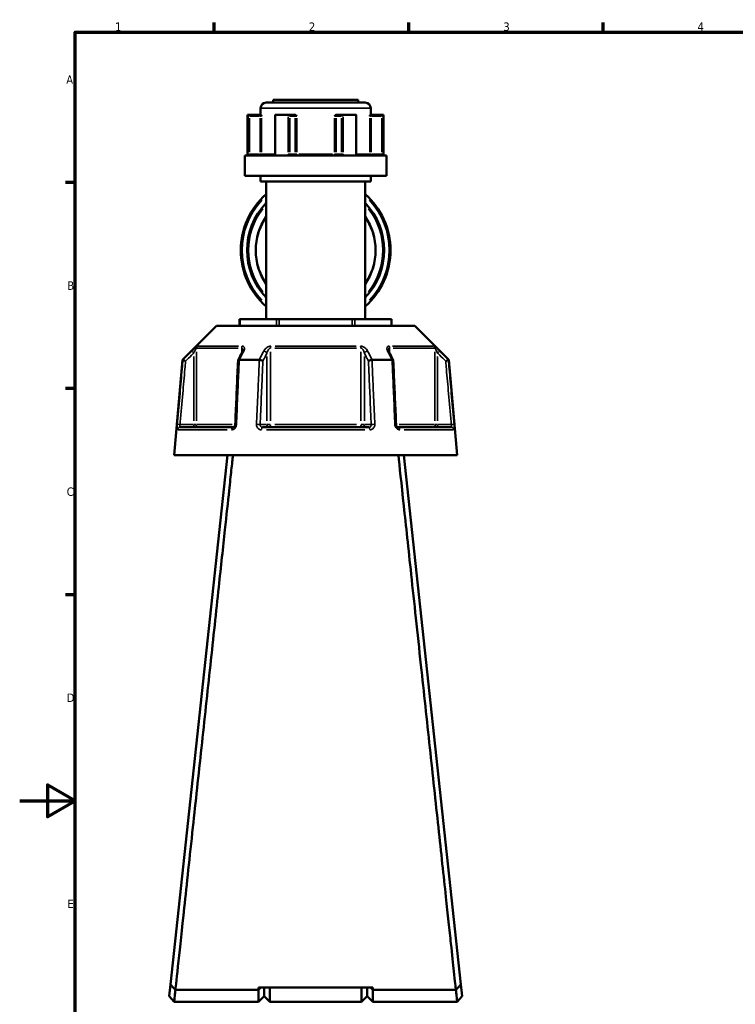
# Model space of a CAD drawing. Header units: millimetres. Extents: x 0 to 926, y 0 to 979.
# Tile 2 of 18: x 0 to 258, y 224 to 578. Entities that reach past the tile are written whole.
import ezdxf

# ---------------------------------------------------------------- set-up
doc = ezdxf.new("R2010")
doc.units = ezdxf.units.MM
for name, color, linetype, lineweight in [('Border (ANSI)', 7, 'Continuous', 70), ('Visible (ANSI)', 7, 'Continuous', 50), ('Visible Narrow (ANSI)', 7, 'Continuous', 35)]:
    doc.layers.add(name, color=color, linetype=linetype, lineweight=lineweight)
doc.styles.add('Note Text (ANSI)', font='tahoma.ttf')

# ---------------------------------------------------------------- blocks, each defined once
blk = doc.blocks.new('Borders Default Border')
at = {"layer": 'Border (ANSI)'}
for p, q in [((70.08, 574), (70.08, 577.45)), ((140.17, 574), (140.17, 577.45)), ((210.25, 574), (210.25, 577.45)), ((20, 519.75), (16.55, 519.75)), ((20, 445.5), (16.55, 445.5)), ((20, 371.25), (16.55, 371.25))]:
    blk.add_line(p, q, dxfattribs=at)
at = {"layer": 'Border (ANSI)', "flags": 128}
for points in [[(20, 20), (20, 574), (821, 574), (821, 20), (20, 20)], [(0, 297), (20, 297), (10, 302.77), (10, 291.23), (20, 297)]]:
    blk.add_lwpolyline(points, dxfattribs=at)
at = {"layer": 'Border (ANSI)', "char_height": 3.05, "attachment_point": 7, "style": 'Note Text (ANSI)'}
for s, insert in [('1', (34.35, 574.4)), ('2', (104.2, 574.4)), ('3', (174.26, 574.34)), ('4', (244.23, 574.4)), ('A', (16.78, 555.35)), ('B', (17.15, 481.1)), ('C', (16.95, 406.8)), ('D', (16.96, 332.6)), ('E', (17.21, 258.35))]:
    blk.add_mtext(s, dxfattribs=dict(at, insert=insert))

msp = doc.modelspace()

# ---------------------------------------------------------------- linework, layer by layer
at = {"layer": 'Visible (ANSI)'}
for p, q in [((86.788, 546.558), (86.788, 544.208)), ((88.788, 548.558), (124.488, 548.558)), ((91.338, 549.558), (121.938, 549.558)), ((91.338, 549.558), (91.338, 548.558)), ((121.938, 549.558), (121.938, 548.558)), ((126.488, 546.558), (126.488, 544.208)), ((82.138, 544.208), (82.272, 544.208)), ((82.138, 544.208), (82.138, 529.508)), ((86.602, 544.208), (82.272, 544.208)), ((82.278, 544.205), (82.775, 543.708)), ((86.963, 544.208), (86.602, 544.208)), ((91.989, 543.958), (91.989, 530.008)), ((92.238, 544.208), (96.672, 544.208)), ((98.837, 544.208), (96.672, 544.208)), ((99.076, 544.208), (98.837, 544.208)), ((114.439, 544.208), (114.2, 544.208)), ((116.604, 544.208), (114.439, 544.208)), ((116.604, 544.208), (121.038, 544.208)), ((121.287, 530.008), (121.287, 543.958)), ((126.674, 544.208), (126.313, 544.208)), ((131.004, 544.208), (126.674, 544.208)), ((130.501, 543.708), (130.998, 544.205)), ((131.004, 544.208), (131.138, 544.208)), ((131.138, 544.208), (131.138, 529.508)), ((81.138, 529.508), (132.138, 529.508)), ((81.138, 529.508), (81.138, 522.158)), ((132.138, 529.508), (132.138, 522.158)), ((81.138, 522.158), (132.138, 522.158)), ((86.788, 522.158), (86.788, 520.158)), ((126.488, 522.158), (126.488, 520.158)), ((86.788, 520.158), (126.488, 520.158)), ((88.788, 520.158), (88.788, 470.568)), ((124.488, 520.158), (124.488, 470.568)), ((79.253, 470.568), (79.387, 470.568)), ((79.253, 468.118), (79.253, 470.568)), ((79.387, 470.568), (92.579, 470.568)), ((92.579, 470.568), (93.445, 470.568)), ((93.445, 470.568), (119.831, 470.568)), ((119.831, 470.568), (120.697, 470.568)), ((120.697, 470.568), (133.889, 470.568)), ((133.889, 470.568), (134.023, 470.568)), ((134.023, 470.568), (134.023, 468.118)), ((70.889, 468.118), (58.639, 455.868)), ((70.889, 468.118), (142.387, 468.118)), ((142.387, 468.118), (154.637, 455.868)), ((58.639, 455.868), (55.638, 421.568)), ((58.639, 455.868), (58.82, 455.868)), ((79.125, 455.868), (86.333, 455.868)), ((126.943, 455.868), (134.151, 455.868)), ((154.456, 455.868), (154.637, 455.868)), ((154.637, 455.868), (157.638, 421.568)), ((57.809, 431.568), (76.941, 431.568)), ((87.506, 431.568), (125.77, 431.568)), ((136.335, 431.568), (155.467, 431.568)), ((74.838, 421.568), (54.313, 230.831)), ((55.638, 421.568), (157.638, 421.568)), ((158.963, 230.831), (138.438, 421.568)), ((54.313, 230.831), (53.852, 226.547)), ((159.424, 226.547), (158.963, 230.831)), ((56.108, 228.929), (56.108, 228.929)), ((86.088, 228.929), (56.116, 228.929)), ((127.188, 229.704), (86.088, 229.704)), ((86.898, 229.704), (86.088, 228.929)), ((86.088, 228.929), (86.088, 229.704)), ((86.088, 224.558), (86.088, 228.929)), ((88.088, 229.704), (88.088, 226.558)), ((88.088, 226.558), (88.088, 229.704)), ((90.088, 229.704), (90.088, 224.558)), ((123.188, 224.558), (123.188, 229.704)), ((125.188, 226.558), (125.188, 229.704)), ((125.188, 229.704), (125.188, 226.558)), ((127.188, 228.929), (126.378, 229.704)), ((127.188, 229.704), (127.188, 228.929)), ((127.188, 228.929), (127.188, 224.558)), ((157.16, 228.929), (127.188, 228.929)), ((157.168, 228.929), (157.168, 228.929)), ((55.638, 224.558), (53.852, 226.547)), ((55.638, 224.558), (86.088, 224.558)), ((88.088, 226.558), (86.088, 224.558)), ((88.088, 226.558), (90.088, 224.558)), ((90.088, 224.558), (123.188, 224.558)), ((125.188, 226.558), (123.188, 224.558)), ((125.188, 226.558), (127.188, 224.558)), ((127.188, 224.558), (157.638, 224.558)), ((159.424, 226.547), (157.638, 224.558))]:
    msp.add_line(p, q, dxfattribs=at)
for centre, radius, start, end in [((88.788, 546.558), 2, 90, 180), ((124.488, 546.558), 2, 0, 90), ((106.638, 495.363), 27, 131.38467, 228.61533), ((106.638, 495.363), 27, 311.38467, 48.61533), ((106.638, 495.363), 24.689, 136.30256, 223.69744), ((106.638, 495.363), 24.689, 316.30256, 43.69744), ((106.638, 495.363), 21.6, 145.72956, 214.27044), ((106.638, 495.363), 21.6, 325.72956, 34.27044)]:
    msp.add_arc(centre, radius, start, end, dxfattribs=at)
for centre, major_axis, ratio, start_param, end_param in [((92.489, 543.708), (-0.433, 0.433), 0.5773503, 5.8664565, 6.8067841), ((96.923, 543.708), (0.433, -0.433), 0.5773503, 1.0471976, 2.5111239), ((116.353, 543.708), (-0.433, -0.433), 0.5773503, 3.7720614, 5.2359878), ((120.787, 543.708), (0.433, 0.433), 0.5773503, 5.7595865, 6.6999141), ((6037.72, -11087.714), (198.252, -16295.014), 0.5090017, 3.9187165, 3.9189842), ((-5745.762, -10933.386), (196.526, 16077.194), 0.5090436, 5.5058211, 5.5060925)]:
    msp.add_ellipse(centre, major_axis=major_axis, ratio=ratio, start_param=start_param, end_param=end_param, dxfattribs=at)
for points in [[(82.272, 544.208), (82.274, 544.208), (82.276, 544.207), (82.278, 544.205)], [(92.195, 544.205), (92.209, 544.207), (92.224, 544.208), (92.238, 544.208)], [(96.672, 544.208), (96.688, 544.208), (96.705, 544.207), (96.721, 544.205)], [(116.555, 544.205), (116.571, 544.207), (116.588, 544.208), (116.604, 544.208)], [(121.038, 544.208), (121.052, 544.208), (121.067, 544.207), (121.081, 544.205)], [(130.998, 544.205), (131, 544.207), (131.002, 544.208), (131.004, 544.208)], [(58.82, 455.868), (58.82, 455.868), (58.821, 455.868), (58.822, 455.868)], [(79.104, 455.868), (79.111, 455.868), (79.118, 455.868), (79.125, 455.868)], [(86.333, 455.868), (86.34, 455.868), (86.348, 455.868), (86.356, 455.868)], [(126.92, 455.868), (126.928, 455.868), (126.936, 455.868), (126.943, 455.868)], [(134.151, 455.868), (134.158, 455.868), (134.165, 455.868), (134.172, 455.868)], [(154.454, 455.868), (154.455, 455.868), (154.456, 455.868), (154.456, 455.868)], [(56.116, 228.929), (56.113, 228.929), (56.111, 228.929), (56.108, 228.929)], [(157.168, 228.929), (157.165, 228.929), (157.163, 228.929), (157.16, 228.929)]]:
    msp.add_open_spline(points, degree=3, dxfattribs=at)
for points, knots in [([(86.963, 544.208), (86.974, 544.208), (86.986, 544.191), (87.014, 544.122), (87.028, 544.061), (87.059, 543.917), (87.075, 543.817), (87.094, 543.71), (87.094, 543.709), (87.094, 543.708)], [0.236796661, 0.236796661, 0.236796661, 0.236796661, 0.258427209, 0.258427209, 0.288047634, 0.288047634, 0.330048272, 0.330048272, 0.330344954, 0.330344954, 0.330344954, 0.330344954]), ([(99.076, 544.208), (99.155, 544.208), (99.233, 544.191), (99.411, 544.122), (99.501, 544.061), (99.679, 543.917), (99.773, 543.817), (99.872, 543.71), (99.873, 543.709), (99.873, 543.708)], [0.236796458, 0.236796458, 0.236796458, 0.236796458, 0.258426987, 0.258426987, 0.288047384, 0.288047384, 0.330047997, 0.330047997, 0.330344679, 0.330344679, 0.330344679, 0.330344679]), ([(113.403, 543.708), (113.403, 543.709), (113.404, 543.71), (113.503, 543.817), (113.597, 543.917), (113.775, 544.061), (113.865, 544.122), (114.043, 544.191), (114.121, 544.208), (114.2, 544.208)], [-0.000316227, -0.000316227, -0.000316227, -0.000316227, 0, 0, 0.044767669, 0.044767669, 0.076339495, 0.076339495, 0.09939507, 0.09939507, 0.09939507, 0.09939507]), ([(126.182, 543.708), (126.182, 543.709), (126.182, 543.71), (126.201, 543.817), (126.217, 543.917), (126.248, 544.061), (126.262, 544.122), (126.29, 544.191), (126.302, 544.208), (126.313, 544.208)], [-0.000316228, -0.000316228, -0.000316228, -0.000316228, 0, 0, 0.044767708, 0.044767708, 0.076339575, 0.076339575, 0.09939518, 0.09939518, 0.09939518, 0.09939518]), ([(91.688, 529.508), (91.704, 529.508), (91.722, 529.511), (91.766, 529.529), (91.793, 529.544), (91.846, 529.592), (91.872, 529.623), (91.918, 529.696), (91.937, 529.736), (91.967, 529.824), (91.978, 529.871), (91.988, 529.949), (91.989, 529.979), (91.989, 530.008)], [0.15574903, 0.15574903, 0.15574903, 0.15574903, 0.18730041, 0.18730041, 0.21885178, 0.21885178, 0.24759391, 0.24759391, 0.27342656, 0.27342656, 0.2985113, 0.2985113, 0.31350591, 0.31350591, 0.31350591, 0.31350591]), ([(121.287, 530.008), (121.287, 529.959), (121.292, 529.91), (121.311, 529.816), (121.325, 529.772), (121.36, 529.692), (121.381, 529.656), (121.427, 529.596), (121.451, 529.572), (121.499, 529.534), (121.523, 529.523), (121.56, 529.51), (121.575, 529.508), (121.588, 529.508)], [0.631886, 0.631886, 0.631886, 0.631886, 0.65674575, 0.65674575, 0.68167517, 0.68167517, 0.70694048, 0.70694048, 0.73333976, 0.73333976, 0.76349458, 0.76349458, 0.78964289, 0.78964289, 0.78964289, 0.78964289]), ([(80.391, 459.303), (80.391, 459.289), (80.39, 459.268), (80.384, 459.218), (80.378, 459.188), (80.363, 459.122), (80.353, 459.085), (80.327, 459.006), (80.311, 458.964), (80.274, 458.876), (80.253, 458.83), (80.229, 458.783)], [0.20265986, 0.20265986, 0.20265986, 0.20265986, 0.23121109, 0.23121109, 0.25976233, 0.25976233, 0.28831356, 0.28831356, 0.3168648, 0.3168648, 0.34541603, 0.34541603, 0.34541603, 0.34541603]), ([(133.047, 458.783), (133.023, 458.83), (133.002, 458.876), (132.965, 458.964), (132.949, 459.006), (132.923, 459.085), (132.913, 459.122), (132.898, 459.188), (132.892, 459.218), (132.886, 459.268), (132.885, 459.289), (132.885, 459.303)], [0, 0, 0, 0, 0.02855139, 0.02855139, 0.05710278, 0.05710278, 0.08565416, 0.08565416, 0.11420555, 0.11420555, 0.14275694, 0.14275694, 0.14275694, 0.14275694]), ([(59.782, 455.418), (59.781, 455.419), (59.779, 455.42), (59.66, 455.476), (59.542, 455.531), (59.321, 455.634), (59.219, 455.682), (59.042, 455.765), (58.969, 455.799), (58.864, 455.848), (58.832, 455.863), (58.822, 455.868)], [-0.15371258, -0.15371258, -0.15371258, -0.15371258, -0.15323729, -0.15323729, -0.11409168, -0.11409168, -0.07545593, -0.07545593, -0.03695789, -0.03695789, 0, 0, 0, 0]), ([(78.668, 455.645), (78.601, 454.109), (78.534, 452.574), (78.399, 449.503), (78.331, 447.967), (78.196, 444.896), (78.129, 443.361), (77.994, 440.29), (77.927, 438.754), (77.792, 435.683), (77.725, 434.148), (77.657, 432.612)], [0.585191, 0.585191, 0.585191, 0.585191, 1.0476138, 1.0476138, 1.5100365, 1.5100365, 1.9724593, 1.9724593, 2.4348821, 2.4348821, 2.8973048, 2.8973048, 2.8973048, 2.8973048]), ([(79.104, 455.868), (79.003, 455.863), (78.916, 455.848), (78.775, 455.799), (78.724, 455.765), (78.679, 455.699), (78.67, 455.673), (78.668, 455.645)], [-0.153595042, -0.153595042, -0.153595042, -0.153595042, -0.116550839, -0.116550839, -0.077962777, -0.077962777, -0.055255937, -0.055255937, -0.055255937, -0.055255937]), ([(87.627, 455.418), (87.626, 455.419), (87.625, 455.42), (87.565, 455.476), (87.486, 455.531), (87.298, 455.634), (87.19, 455.682), (86.956, 455.765), (86.832, 455.799), (86.586, 455.848), (86.467, 455.863), (86.356, 455.868)], [-0.15371258, -0.15371258, -0.15371258, -0.15371258, -0.15323743, -0.15323743, -0.11409174, -0.11409174, -0.0754562, -0.0754562, -0.03695796, -0.03695796, 0, 0, 0, 0]), ([(126.92, 455.868), (126.809, 455.863), (126.69, 455.848), (126.444, 455.799), (126.32, 455.765), (126.086, 455.682), (125.978, 455.634), (125.79, 455.531), (125.711, 455.476), (125.651, 455.42), (125.65, 455.419), (125.649, 455.418)], [-0.15359506, -0.15359506, -0.15359506, -0.15359506, -0.11655085, -0.11655085, -0.07796276, -0.07796276, -0.03923705, -0.03923705, 0, 0, 0.00047625, 0.00047625, 0.00047625, 0.00047625]), ([(134.608, 455.645), (134.606, 455.673), (134.597, 455.699), (134.552, 455.765), (134.501, 455.799), (134.36, 455.848), (134.273, 455.863), (134.172, 455.868)], [-0.098110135, -0.098110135, -0.098110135, -0.098110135, -0.075456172, -0.075456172, -0.036957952, -0.036957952, 0, 0, 0, 0]), ([(135.619, 432.612), (135.551, 434.148), (135.484, 435.683), (135.349, 438.754), (135.282, 440.29), (135.147, 443.361), (135.079, 444.896), (134.945, 447.967), (134.877, 449.503), (134.742, 452.574), (134.675, 454.109), (134.608, 455.645)], [1.2046153, 1.2046153, 1.2046153, 1.2046153, 1.6670381, 1.6670381, 2.1294609, 2.1294609, 2.5918836, 2.5918836, 3.0543064, 3.0543064, 3.5167292, 3.5167292, 3.5167292, 3.5167292]), ([(154.454, 455.868), (154.444, 455.863), (154.412, 455.848), (154.307, 455.799), (154.234, 455.765), (154.057, 455.682), (153.955, 455.634), (153.734, 455.531), (153.616, 455.476), (153.497, 455.42), (153.495, 455.419), (153.494, 455.418)], [-0.15359492, -0.15359492, -0.15359492, -0.15359492, -0.11655078, -0.11655078, -0.07796289, -0.07796289, -0.03923697, -0.03923697, 0, 0, 0.0004764, 0.0004764, 0.0004764, 0.0004764]), ([(77.657, 432.612), (77.653, 432.513), (77.638, 432.413), (77.589, 432.222), (77.555, 432.131), (77.473, 431.966), (77.426, 431.893), (77.325, 431.768), (77.271, 431.717), (77.164, 431.636), (77.112, 431.609), (77.017, 431.574), (76.976, 431.568), (76.941, 431.568)], [0, 0, 0, 0, 0.05067005, 0.05067005, 0.10084685, 0.10084685, 0.1507669, 0.1507669, 0.20138762, 0.20138762, 0.25586434, 0.25586434, 0.31481094, 0.31481094, 0.31481094, 0.31481094]), ([(136.335, 431.568), (136.298, 431.568), (136.253, 431.575), (136.146, 431.617), (136.083, 431.653), (135.963, 431.756), (135.908, 431.816), (135.808, 431.958), (135.763, 432.038), (135.69, 432.212), (135.662, 432.306), (135.63, 432.472), (135.622, 432.542), (135.619, 432.612)], [0, 0, 0, 0, 0.06296271, 0.06296271, 0.12592542, 0.12592542, 0.17893056, 0.17893056, 0.22915943, 0.22915943, 0.27910739, 0.27910739, 0.31481354, 0.31481354, 0.31481354, 0.31481354]), ([(56.108, 228.929), (56.231, 230.069), (56.612, 233.6), (57.754, 244.187), (58.456, 250.698), (60.197, 266.858), (61.259, 276.717), (63.393, 296.529), (64.439, 306.238), (65.503, 316.125), (66.035, 321.069), (66.572, 326.056), (67.642, 336.006), (68.176, 340.969), (69.229, 350.756), (69.748, 355.581), (70.759, 364.982), (71.251, 369.559), (72.126, 377.7), (72.514, 381.313), (73.257, 388.226), (73.612, 391.525), (74.515, 399.935), (75.027, 404.695), (75.762, 411.538), (76.024, 413.983), (76.483, 418.251), (76.679, 420.075), (76.839, 421.568)], [-3.0502154, -3.0502154, -3.0502154, -3.0502154, -2.6700963, -2.6700963, -2.3411623, -2.3411623, -1.985675, -1.985675, -1.6839871, -1.6839871, -1.6839871, -1.5331432, -1.5331432, -1.3822992, -1.3822992, -1.2314553, -1.2314553, -1.0806113, -1.0806113, -0.952394, -0.952394, -0.8241766, -0.8241766, -0.6062071, -0.6062071, -0.4615453, -0.4615453, -0.3168834, -0.3168834, -0.3168834, -0.3168834]), ([(136.437, 421.568), (136.861, 417.62), (137.535, 411.345), (139.161, 396.207), (140.059, 387.848), (142.137, 368.514), (143.334, 357.382), (145.626, 336.075), (146.709, 326.012), (147.773, 316.125), (148.305, 311.181), (148.833, 306.282), (149.866, 296.682), (150.373, 291.982), (151.352, 282.886), (151.826, 278.492), (152.729, 270.106), (153.159, 266.116), (153.905, 259.192), (154.229, 256.189), (154.832, 250.589), (155.112, 247.992), (155.803, 241.585), (156.168, 238.201), (156.65, 233.729), (156.809, 232.253), (157.043, 230.084), (157.122, 229.348), (157.168, 228.929)], [0.3168834, 0.3168834, 0.3168834, 0.3168834, 0.6992602, 0.6992602, 1.0272087, 1.0272087, 1.3822992, 1.3822992, 1.6839871, 1.6839871, 1.6839871, 1.8348311, 1.8348311, 1.985675, 1.985675, 2.1365189, 2.1365189, 2.2873629, 2.2873629, 2.4155802, 2.4155802, 2.5437976, 2.5437976, 2.7617671, 2.7617671, 2.9107735, 2.9107735, 3.0502154, 3.0502154, 3.0502154, 3.0502154]), ([(56.108, 228.929), (55.81, 229.245), (55.511, 229.562), (54.913, 230.195), (54.612, 230.514), (54.313, 230.831)], [-0.28272069, -0.28272069, -0.28272069, -0.28272069, -0.14230343, -0.14230343, 0, 0, 0, 0]), ([(158.963, 230.831), (158.666, 230.517), (158.367, 230.2), (157.769, 229.566), (157.468, 229.247), (157.168, 228.929)], [-0.28270286, -0.28270286, -0.28270286, -0.28270286, -0.14137098, -0.14137098, 0, 0, 0, 0]), ([(55.638, 224.559), (55.638, 224.559), (55.641, 224.583), (55.671, 224.857), (55.752, 225.595), (55.946, 227.373), (56.026, 228.105), (56.116, 228.929)], [3.14159265, 3.14159265, 3.14159265, 3.14159265, 3.25804905, 3.25804905, 3.78203526, 3.78203526, 4.05946456, 4.05946456, 4.05946456, 4.05946456]), ([(157.16, 228.929), (157.25, 228.105), (157.33, 227.373), (157.524, 225.595), (157.605, 224.857), (157.635, 224.583), (157.638, 224.559), (157.638, 224.559)], [-4.05946456, -4.05946456, -4.05946456, -4.05946456, -3.78203526, -3.78203526, -3.25804905, -3.25804905, -3.14159265, -3.14159265, -3.14159265, -3.14159265])]:
    msp.add_open_spline(points, degree=3, knots=knots, dxfattribs=at)
at = {"layer": 'Visible Narrow (ANSI)'}
for p, q in [((126.244, 546.558), (87.032, 546.558)), ((82.278, 543.496), (82.278, 530.718)), ((82.775, 530.693), (82.775, 543.023)), ((82.966, 543.708), (86.41, 543.708)), ((86.602, 544.207), (86.602, 543.747)), ((86.602, 543.023), (86.602, 530.693)), ((86.637, 543.708), (87.087, 543.708)), ((87.094, 530.693), (87.094, 543.023)), ((92.195, 530.718), (92.195, 543.496)), ((96.721, 543.496), (96.721, 530.718)), ((97.356, 530.693), (97.356, 543.023)), ((97.452, 543.708), (99.174, 543.708)), ((99.27, 543.023), (99.27, 530.693)), ((99.288, 543.708), (99.84, 543.708)), ((99.873, 530.693), (99.873, 543.023)), ((113.403, 543.023), (113.403, 530.693)), ((113.436, 543.708), (113.988, 543.708)), ((114.006, 530.693), (114.006, 543.023)), ((114.102, 543.708), (115.824, 543.708)), ((115.919, 543.023), (115.919, 530.693)), ((116.555, 530.718), (116.555, 543.496)), ((121.081, 543.496), (121.081, 530.718)), ((126.182, 543.023), (126.182, 530.693)), ((126.189, 543.708), (126.639, 543.708)), ((126.674, 543.747), (126.674, 544.207)), ((126.674, 530.693), (126.674, 543.023)), ((126.866, 543.708), (130.31, 543.708)), ((130.501, 543.023), (130.501, 530.693)), ((130.998, 530.718), (130.998, 543.496)), ((82.738, 530.008), (82.283, 530.008)), ((86.41, 530.008), (82.966, 530.008)), ((86.602, 529.969), (86.602, 529.51)), ((87.087, 530.008), (86.637, 530.008)), ((87.2, 530.008), (91.617, 530.008)), ((92.176, 530.008), (91.99, 530.008)), ((97.337, 530.008), (96.755, 530.008)), ((99.174, 530.008), (97.452, 530.008)), ((99.84, 530.008), (99.288, 530.008)), ((100.526, 530.008), (112.75, 530.008)), ((113.988, 530.008), (113.436, 530.008)), ((115.824, 530.008), (114.102, 530.008)), ((116.521, 530.008), (115.939, 530.008)), ((121.286, 530.008), (121.1, 530.008)), ((121.659, 530.008), (126.076, 530.008)), ((126.639, 530.008), (126.189, 530.008)), ((126.674, 529.51), (126.674, 529.969)), ((130.31, 530.008), (126.866, 530.008)), ((130.993, 530.008), (130.538, 530.008)), ((79.387, 468.241), (79.387, 470.446)), ((92.579, 470.446), (92.579, 468.241)), ((93.445, 468.241), (93.445, 470.446)), ((119.831, 470.446), (119.831, 468.241)), ((120.697, 468.241), (120.697, 470.446)), ((133.889, 470.446), (133.889, 468.241)), ((62.011, 459.035), (62.656, 458.387)), ((63.7, 433.945), (63.7, 458.726)), ((78.707, 460.103), (63.962, 460.103)), ((64.25, 460.81), (78.895, 460.81)), ((80.005, 460.015), (80.005, 458.425)), ((90.333, 433.945), (90.333, 458.726)), ((121.383, 460.103), (91.893, 460.103)), ((91.993, 460.81), (121.283, 460.81)), ((122.943, 458.726), (122.943, 433.945)), ((133.271, 458.425), (133.271, 460.015)), ((134.381, 460.81), (149.026, 460.81)), ((149.314, 460.103), (134.569, 460.103)), ((149.576, 458.726), (149.576, 433.945)), ((150.62, 458.387), (151.265, 459.035)), ((62.71, 457.045), (62.71, 433.856)), ((89.09, 457.045), (89.09, 433.856)), ((124.186, 433.856), (124.186, 457.045)), ((150.566, 433.856), (150.566, 457.045)), ((57.702, 432.575), (56.792, 432.655)), ((74.765, 430.655), (57.108, 430.655)), ((62.463, 432.568), (58.023, 432.568)), ((62.71, 432.49), (62.71, 431.571)), ((63.688, 432.568), (62.781, 432.568)), ((63.935, 432.568), (76.544, 432.568)), ((88.967, 432.568), (86.747, 432.568)), ((124.295, 430.655), (88.981, 430.655)), ((90.265, 432.568), (89.128, 432.568)), ((91.893, 432.568), (121.383, 432.568)), ((124.148, 432.568), (123.011, 432.568)), ((126.529, 432.568), (124.309, 432.568)), ((136.732, 432.568), (149.341, 432.568)), ((156.168, 430.655), (138.511, 430.655)), ((150.495, 432.568), (149.588, 432.568)), ((150.566, 431.571), (150.566, 432.49)), ((155.253, 432.568), (150.813, 432.568)), ((156.484, 432.655), (155.574, 432.575))]:
    msp.add_line(p, q, dxfattribs=at)
for radius, start, end in [(26.5, 137.10992, 222.89008), (26.5, 317.10992, 42.89008), (24.189, 141.80082, 218.19918), (24.189, 321.80082, 38.19918), (21.454, 149.67705, 210.32295), (21.454, 329.67705, 30.32295)]:
    msp.add_arc((106.638, 495.363), radius, start, end, dxfattribs=at)
for centre, major_axis, ratio, start_param, end_param in [((98.837, 543.708), (0, 0.5), 0.8660254, 4.7909288, 6.2046455), ((114.439, 543.708), (0, 0.5), 0.8660254, 0.0785398, 1.4922565), ((86.602, 530.008), (0, -0.5), 0.9845793, 0.0785398, 1.4922565), ((99.703, 530.008), (0, -0.5), 0.8660254, 4.7909288, 6.2046455), ((99.703, 530.008), (0, -0.5), 0.3407884, 0.0785398, 1.4922565), ((113.573, 530.008), (0, -0.5), 0.3407884, 4.7909288, 6.2046455), ((113.573, 530.008), (0, -0.5), 0.8660254, 0.0785398, 1.4922565), ((126.674, 530.008), (0, -0.5), 0.9845793, 4.7909288, 6.2046455), ((64.69, 460.103), (0, -1), 0.9904959, 3.9662607, 4.6731191), ((80.62, 460.103), (0, 1), 0.6143631, 0.8246681, 1.5315264), ((81.123, 458.334), (-0.894, 0.449), 0.6136988, 5.5048942, 6.2422226), ((88.224, 458.334), (-0.894, 0.449), 0.6136988, 3.9026286, 5.2571626), ((90.709, 460.103), (0, -1), 0.3761328, 3.9662607, 4.6731191), ((122.567, 460.103), (0, 1), 0.3761328, 4.7516589, 5.4585172), ((125.052, 458.334), (-0.894, -0.449), 0.6136988, 4.1676154, 5.5221494), ((132.153, 458.334), (0.894, 0.449), 0.6136988, 0.0409627, 0.7782911), ((132.656, 460.103), (0, -1), 0.6143631, 1.6100662, 2.3169246), ((148.585, 460.103), (0, 1), 0.9904959, 4.7516589, 5.4585172), ((57.809, 430.568), (0, 1), 0.992287, 0.0741765, 1.4093534), ((62.71, 432.568), (0, -1), 0.9904959, 0.0785398, 1.4922565), ((76.941, 430.568), (0, 1), 0.6034974, 0.0741765, 1.4093534), ((78.656, 432.568), (-0.999, 0.044), 0.0757423, 5.369153, 6.2350783), ((85.758, 432.568), (0.999, -0.044), 0.0757423, 0.5996329, 1.9382948), ((87.506, 430.568), (0, 1), 0.3887896, 0.0741765, 1.4093534), ((89.957, 432.568), (0, -1), 0.8660254, 4.7909288, 6.2046455), ((89.957, 432.568), (0, -1), 0.3761328, 0.0785398, 1.4922565), ((123.319, 432.568), (0, -1), 0.3761328, 4.7909288, 6.2046455), ((123.319, 432.568), (0, -1), 0.8660254, 0.0785398, 1.4922565), ((125.77, 430.568), (0, 1), 0.3887896, 4.8738319, 6.2090088), ((127.518, 432.568), (0.999, 0.044), 0.0757423, 1.2032978, 2.5419597), ((134.62, 432.568), (0.999, 0.044), 0.0757423, 0.048107, 0.9140323), ((136.335, 430.568), (0, 1), 0.6034974, 4.8738319, 6.2090088), ((150.566, 432.568), (0, -1), 0.9904959, 4.7909288, 6.2046455), ((155.467, 430.568), (0, 1), 0.992287, 4.8738319, 6.2090088)]:
    msp.add_ellipse(centre, major_axis=major_axis, ratio=ratio, start_param=start_param, end_param=end_param, dxfattribs=at)
for points, knots in [([(82.278, 530.008), (82.278, 529.944), (82.278, 529.879), (82.282, 529.714), (82.286, 529.616), (82.292, 529.52), (82.292, 529.514), (82.293, 529.508)], [0.631886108, 0.631886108, 0.631886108, 0.631886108, 0.651250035, 0.651250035, 0.682232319, 0.682232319, 0.684271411, 0.684271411, 0.684271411, 0.684271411]), ([(82.903, 529.508), (82.896, 529.508), (82.889, 529.51), (82.858, 529.526), (82.836, 529.561), (82.806, 529.656), (82.796, 529.708), (82.783, 529.812), (82.779, 529.861), (82.776, 529.944), (82.775, 529.976), (82.775, 530.008)], [-0.78964304, -0.78964304, -0.78964304, -0.78964304, -0.77486935, -0.77486935, -0.72250929, -0.72250929, -0.68223232, -0.68223232, -0.65125004, -0.65125004, -0.63188611, -0.63188611, -0.63188611, -0.63188611]), ([(92.084, 529.508), (92.116, 529.575), (92.141, 529.646), (92.183, 529.813), (92.195, 529.911), (92.195, 530.008)], [0.261120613, 0.261120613, 0.261120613, 0.261120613, 0.28428582, 0.28428582, 0.313505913, 0.313505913, 0.313505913, 0.313505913]), ([(96.721, 530.008), (96.721, 529.944), (96.727, 529.879), (96.757, 529.714), (96.791, 529.616), (96.841, 529.52), (96.844, 529.514), (96.847, 529.508)], [0.63188605, 0.63188605, 0.63188605, 0.63188605, 0.651253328, 0.651253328, 0.682240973, 0.682240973, 0.684271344, 0.684271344, 0.684271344, 0.684271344]), ([(97.854, 529.508), (97.829, 529.508), (97.804, 529.51), (97.694, 529.526), (97.612, 529.561), (97.492, 529.656), (97.449, 529.708), (97.393, 529.812), (97.375, 529.861), (97.36, 529.944), (97.356, 529.976), (97.356, 530.008)], [-0.78964294, -0.78964294, -0.78964294, -0.78964294, -0.77489403, -0.77489403, -0.72252491, -0.72252491, -0.68224097, -0.68224097, -0.65125333, -0.65125333, -0.63188605, -0.63188605, -0.63188605, -0.63188605]), ([(115.919, 530.008), (115.919, 529.976), (115.916, 529.944), (115.901, 529.861), (115.883, 529.812), (115.827, 529.708), (115.784, 529.656), (115.664, 529.561), (115.582, 529.526), (115.472, 529.51), (115.447, 529.508), (115.422, 529.508)], [-0.63188605, -0.63188605, -0.63188605, -0.63188605, -0.61251883, -0.61251883, -0.58153129, -0.58153129, -0.54124748, -0.54124748, -0.48887853, -0.48887853, -0.47412916, -0.47412916, -0.47412916, -0.47412916]), ([(116.429, 529.508), (116.432, 529.514), (116.435, 529.52), (116.485, 529.616), (116.519, 529.714), (116.549, 529.879), (116.555, 529.944), (116.555, 530.008)], [0.579500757, 0.579500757, 0.579500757, 0.579500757, 0.58153129, 0.58153129, 0.612518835, 0.612518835, 0.63188605, 0.63188605, 0.63188605, 0.63188605]), ([(121.081, 530.008), (121.081, 529.944), (121.087, 529.879), (121.113, 529.714), (121.143, 529.616), (121.187, 529.52), (121.189, 529.514), (121.192, 529.508)], [0.631886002, 0.631886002, 0.631886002, 0.631886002, 0.65125392, 0.65125392, 0.682242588, 0.682242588, 0.684271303, 0.684271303, 0.684271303, 0.684271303]), ([(130.501, 530.008), (130.501, 529.96), (130.5, 529.911), (130.492, 529.79), (130.483, 529.721), (130.454, 529.591), (130.43, 529.54), (130.393, 529.512), (130.383, 529.508), (130.372, 529.508)], [-0.2354349, -0.2354349, -0.2354349, -0.2354349, -0.20621481, -0.20621481, -0.15946266, -0.15946266, -0.09868487, -0.09868487, -0.07767797, -0.07767797, -0.07767797, -0.07767797]), ([(130.983, 529.508), (130.988, 529.575), (130.991, 529.646), (130.997, 529.813), (130.998, 529.911), (130.998, 530.008)], [0.183049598, 0.183049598, 0.183049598, 0.183049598, 0.206214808, 0.206214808, 0.235434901, 0.235434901, 0.235434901, 0.235434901]), ([(62.005, 459.041), (61.745, 458.781), (61.484, 458.521), (61.223, 458.262), (60.422, 457.464), (59.621, 456.666), (58.82, 455.868)], [-0.97913562, -0.97913562, -0.97913562, -0.97913562, -0.86869802, -0.86869802, -0.86869802, -0.52954924, -0.52954924, -0.52954924, -0.52954924]), ([(59.782, 455.418), (60.497, 456.131), (61.212, 456.843), (61.927, 457.554), (62.188, 457.814), (62.449, 458.074), (62.71, 458.334)], [0.56601548, 0.56601548, 0.56601548, 0.56601548, 0.86869802, 0.86869802, 0.86869802, 0.97913562, 0.97913562, 0.97913562, 0.97913562]), ([(63.99, 460.81), (63.958, 460.81), (63.885, 460.767), (63.554, 460.517), (63.198, 460.193), (62.563, 459.591), (62.283, 459.317), (62.005, 459.041)], [-0.34541645, -0.34541645, -0.34541645, -0.34541645, -0.27620858, -0.27620858, -0.11734182, -0.11734182, 0, 0, 0, 0]), ([(62.71, 458.334), (62.848, 458.61), (62.988, 458.884), (63.305, 459.486), (63.483, 459.81), (63.648, 460.06), (63.684, 460.103), (63.7, 460.103)], [0, 0, 0, 0, 0.11734182, 0.11734182, 0.27620858, 0.27620858, 0.34541645, 0.34541645, 0.34541645, 0.34541645]), ([(79.125, 455.868), (79.525, 456.666), (79.924, 457.464), (80.324, 458.261), (80.454, 458.521), (80.584, 458.781), (80.714, 459.041)], [-1.97914638, -1.97914638, -1.97914638, -1.97914638, -1.64003211, -1.64003211, -1.64003211, -1.52956, -1.52956, -1.52956, -1.52956]), ([(80.005, 460.103), (80.039, 460.103), (80.072, 460.097), (80.15, 460.067), (80.192, 460.035), (80.276, 459.931), (80.312, 459.851), (80.362, 459.674), (80.377, 459.578), (80.389, 459.42), (80.391, 459.362), (80.391, 459.303)], [0, 0, 0, 0, 0.02585168, 0.02585168, 0.06721438, 0.06721438, 0.12288915, 0.12288915, 0.17445287, 0.17445287, 0.20265986, 0.20265986, 0.20265986, 0.20265986]), ([(80.714, 459.041), (80.825, 459.262), (80.904, 459.482), (80.98, 459.864), (80.988, 460.031), (80.946, 460.285), (80.915, 460.381), (80.812, 460.558), (80.737, 460.638), (80.566, 460.742), (80.479, 460.774), (80.32, 460.804), (80.254, 460.81), (80.185, 460.81)], [-0.34541603, -0.34541603, -0.34541603, -0.34541603, -0.25141662, -0.25141662, -0.17445287, -0.17445287, -0.12288915, -0.12288915, -0.06721438, -0.06721438, -0.02585168, -0.02585168, 0, 0, 0, 0]), ([(87.929, 459.041), (87.799, 458.781), (87.668, 458.521), (87.537, 458.262), (87.135, 457.464), (86.734, 456.666), (86.333, 455.868)], [-2.9717419, -2.9717419, -2.9717419, -2.9717419, -2.86130766, -2.86130766, -2.86130766, -2.52215552, -2.52215552, -2.52215552, -2.52215552]), ([(87.627, 455.418), (87.984, 456.131), (88.342, 456.843), (88.699, 457.555), (88.83, 457.814), (88.96, 458.074), (89.09, 458.334)], [2.55862177, 2.55862177, 2.55862177, 2.55862177, 2.86130766, 2.86130766, 2.86130766, 2.9717419, 2.9717419, 2.9717419, 2.9717419]), ([(90.443, 460.81), (90.241, 460.81), (90.026, 460.773), (89.294, 460.538), (88.84, 460.204), (88.259, 459.591), (88.068, 459.317), (87.929, 459.041)], [-0.34541684, -0.34541684, -0.34541684, -0.34541684, -0.28109054, -0.28109054, -0.11734182, -0.11734182, 0, 0, 0, 0]), ([(89.09, 458.334), (89.16, 458.61), (89.254, 458.884), (89.543, 459.497), (89.767, 459.831), (90.128, 460.066), (90.233, 460.103), (90.333, 460.103)], [0, 0, 0, 0, 0.11734182, 0.11734182, 0.28109054, 0.28109054, 0.34541684, 0.34541684, 0.34541684, 0.34541684]), ([(125.347, 459.041), (125.235, 459.262), (125.091, 459.482), (124.767, 459.865), (124.599, 460.031), (124.28, 460.285), (124.142, 460.381), (123.834, 460.558), (123.662, 460.638), (123.352, 460.742), (123.216, 460.774), (122.998, 460.804), (122.914, 460.81), (122.833, 460.81)], [-0.345416, -0.345416, -0.345416, -0.345416, -0.25131567, -0.25131567, -0.17440412, -0.17440412, -0.12292214, -0.12292214, -0.06721438, -0.06721438, -0.02585168, -0.02585168, 0, 0, 0, 0]), ([(122.943, 460.103), (122.983, 460.103), (123.024, 460.097), (123.132, 460.067), (123.199, 460.035), (123.352, 459.931), (123.436, 459.851), (123.588, 459.674), (123.657, 459.578), (123.814, 459.324), (123.898, 459.158), (124.058, 458.775), (124.13, 458.555), (124.186, 458.334)], [0, 0, 0, 0, 0.02585168, 0.02585168, 0.06721438, 0.06721438, 0.12292214, 0.12292214, 0.17440412, 0.17440412, 0.25131567, 0.25131567, 0.345416, 0.345416, 0.345416, 0.345416]), ([(124.186, 458.334), (124.316, 458.074), (124.446, 457.814), (124.577, 457.555), (124.934, 456.843), (125.292, 456.131), (125.649, 455.418)], [1.52956, 1.52956, 1.52956, 1.52956, 1.63999425, 1.63999425, 1.63999425, 1.94268014, 1.94268014, 1.94268014, 1.94268014]), ([(126.943, 455.868), (126.542, 456.666), (126.141, 457.464), (125.739, 458.262), (125.608, 458.521), (125.477, 458.781), (125.347, 459.041)], [-1.97914638, -1.97914638, -1.97914638, -1.97914638, -1.63999425, -1.63999425, -1.63999425, -1.52956, -1.52956, -1.52956, -1.52956]), ([(133.091, 460.81), (132.923, 460.81), (132.777, 460.775), (132.358, 460.545), (132.269, 460.208), (132.334, 459.591), (132.424, 459.317), (132.562, 459.041)], [-0.34541683, -0.34541683, -0.34541683, -0.34541683, -0.28278882, -0.28278882, -0.11734182, -0.11734182, 0, 0, 0, 0]), ([(132.562, 459.041), (132.692, 458.781), (132.822, 458.521), (132.952, 458.261), (133.352, 457.464), (133.751, 456.666), (134.151, 455.868)], [-2.74525, -2.74525, -2.74525, -2.74525, -2.63478434, -2.63478434, -2.63478434, -2.29566362, -2.29566362, -2.29566362, -2.29566362]), ([(132.885, 459.304), (132.885, 459.6), (132.934, 459.864), (133.117, 460.068), (133.188, 460.103), (133.271, 460.103)], [0.14275694, 0.14275694, 0.14275694, 0.14275694, 0.28278882, 0.28278882, 0.34541683, 0.34541683, 0.34541683, 0.34541683]), ([(151.271, 459.041), (151.047, 459.263), (150.822, 459.484), (150.423, 459.868), (150.247, 460.033), (149.971, 460.286), (149.865, 460.381), (149.66, 460.558), (149.563, 460.638), (149.424, 460.742), (149.375, 460.774), (149.316, 460.804), (149.298, 460.81), (149.286, 460.81)], [-0.34541583, -0.34541583, -0.34541583, -0.34541583, -0.25081718, -0.25081718, -0.17415567, -0.17415567, -0.12305037, -0.12305037, -0.06721438, -0.06721438, -0.02585168, -0.02585168, 0, 0, 0, 0]), ([(149.576, 460.103), (149.582, 460.103), (149.591, 460.097), (149.62, 460.067), (149.644, 460.035), (149.714, 459.931), (149.762, 459.851), (149.864, 459.674), (149.917, 459.579), (150.055, 459.326), (150.143, 459.16), (150.342, 458.777), (150.455, 458.556), (150.566, 458.334)], [0, 0, 0, 0, 0.02585168, 0.02585168, 0.06721438, 0.06721438, 0.12305037, 0.12305037, 0.17415567, 0.17415567, 0.25081718, 0.25081718, 0.34541583, 0.34541583, 0.34541583, 0.34541583]), ([(150.566, 458.334), (150.827, 458.074), (151.088, 457.814), (151.349, 457.555), (152.064, 456.843), (152.779, 456.131), (153.494, 455.418)], [1.52956, 1.52956, 1.52956, 1.52956, 1.63999115, 1.63999115, 1.63999115, 1.94268014, 1.94268014, 1.94268014, 1.94268014]), ([(154.456, 455.868), (153.655, 456.666), (152.854, 457.464), (152.053, 458.262), (151.792, 458.521), (151.531, 458.781), (151.271, 459.041)], [-1.97914638, -1.97914638, -1.97914638, -1.97914638, -1.63999115, -1.63999115, -1.63999115, -1.52956, -1.52956, -1.52956, -1.52956]), ([(58.822, 455.868), (58.729, 454.807), (58.635, 453.746), (58.284, 449.74), (58.025, 446.796), (57.766, 443.851), (57.467, 440.439), (57.167, 437.027), (56.839, 433.295), (56.811, 432.975), (56.783, 432.655)], [-3.5347812, -3.5347812, -3.5347812, -3.5347812, -3.2152251, -3.2152251, -2.32853, -2.32853, -2.32853, -1.300862, -1.300862, -1.2046153, -1.2046153, -1.2046153, -1.2046153]), ([(57.776, 432.568), (57.804, 432.888), (57.832, 433.207), (58.16, 436.939), (58.459, 440.352), (58.759, 443.764), (59.017, 446.709), (59.276, 449.653), (59.617, 453.538), (59.7, 454.478), (59.782, 455.418)], [1.2046153, 1.2046153, 1.2046153, 1.2046153, 1.300862, 1.300862, 2.32853, 2.32853, 2.32853, 3.2152251, 3.2152251, 3.4984336, 3.4984336, 3.4984336, 3.4984336]), ([(78.088, 432.655), (78.102, 432.975), (78.116, 433.295), (78.279, 437.027), (78.428, 440.439), (78.578, 443.851), (78.707, 446.796), (78.836, 449.74), (79.011, 453.746), (79.057, 454.807), (79.104, 455.868)], [-2.8973048, -2.8973048, -2.8973048, -2.8973048, -2.8010582, -2.8010582, -1.7733902, -1.7733902, -1.7733902, -0.8866951, -0.8866951, -0.5671389, -0.5671389, -0.5671389, -0.5671389]), ([(86.356, 455.868), (86.309, 454.807), (86.262, 453.746), (86.086, 449.74), (85.956, 446.796), (85.827, 443.851), (85.676, 440.439), (85.526, 437.027), (85.362, 433.295), (85.348, 432.975), (85.333, 432.655)], [-3.5347812, -3.5347812, -3.5347812, -3.5347812, -3.2152251, -3.2152251, -2.32853, -2.32853, -2.32853, -1.300862, -1.300862, -1.2046153, -1.2046153, -1.2046153, -1.2046153]), ([(86.624, 432.568), (86.638, 432.888), (86.652, 433.207), (86.816, 436.939), (86.965, 440.352), (87.115, 443.764), (87.244, 446.709), (87.374, 449.653), (87.544, 453.538), (87.586, 454.478), (87.627, 455.418)], [1.2046153, 1.2046153, 1.2046153, 1.2046153, 1.300862, 1.300862, 2.32853, 2.32853, 2.32853, 3.2152251, 3.2152251, 3.4984336, 3.4984336, 3.4984336, 3.4984336]), ([(125.649, 455.418), (125.69, 454.478), (125.732, 453.538), (125.902, 449.653), (126.032, 446.709), (126.161, 443.764), (126.311, 440.352), (126.46, 436.939), (126.624, 433.207), (126.638, 432.888), (126.652, 432.568)], [0.6034865, 0.6034865, 0.6034865, 0.6034865, 0.8866951, 0.8866951, 1.7733902, 1.7733902, 1.7733902, 2.8010582, 2.8010582, 2.8973048, 2.8973048, 2.8973048, 2.8973048]), ([(127.943, 432.655), (127.928, 432.975), (127.914, 433.295), (127.75, 437.027), (127.6, 440.439), (127.449, 443.851), (127.32, 446.796), (127.19, 449.74), (127.014, 453.746), (126.967, 454.807), (126.92, 455.868)], [-2.8973048, -2.8973048, -2.8973048, -2.8973048, -2.8010582, -2.8010582, -1.7733902, -1.7733902, -1.7733902, -0.8866951, -0.8866951, -0.5671389, -0.5671389, -0.5671389, -0.5671389]), ([(134.172, 455.868), (134.219, 454.807), (134.265, 453.746), (134.44, 449.74), (134.569, 446.796), (134.698, 443.851), (134.848, 440.439), (134.997, 437.027), (135.16, 433.295), (135.174, 432.975), (135.188, 432.655)], [-3.5347812, -3.5347812, -3.5347812, -3.5347812, -3.2152251, -3.2152251, -2.32853, -2.32853, -2.32853, -1.300862, -1.300862, -1.2046153, -1.2046153, -1.2046153, -1.2046153]), ([(153.494, 455.418), (153.576, 454.478), (153.659, 453.538), (154, 449.653), (154.259, 446.709), (154.517, 443.764), (154.817, 440.352), (155.116, 436.939), (155.444, 433.207), (155.472, 432.888), (155.5, 432.568)], [0.6034865, 0.6034865, 0.6034865, 0.6034865, 0.8866951, 0.8866951, 1.7733903, 1.7733903, 1.7733903, 2.8010583, 2.8010583, 2.8973048, 2.8973048, 2.8973048, 2.8973048]), ([(156.493, 432.655), (156.465, 432.975), (156.437, 433.295), (156.109, 437.027), (155.809, 440.439), (155.51, 443.851), (155.251, 446.796), (154.992, 449.74), (154.641, 453.746), (154.547, 454.807), (154.454, 455.868)], [-2.8973048, -2.8973048, -2.8973048, -2.8973048, -2.8010583, -2.8010583, -1.7733903, -1.7733903, -1.7733903, -0.8866951, -0.8866951, -0.5671389, -0.5671389, -0.5671389, -0.5671389]), ([(56.783, 432.655), (56.742, 432.184), (56.715, 431.714), (56.711, 431.085), (56.724, 430.879), (56.769, 430.692), (56.792, 430.655), (56.82, 430.655)], [-0.31481287, -0.31481287, -0.31481287, -0.31481287, -0.1729885, -0.1729885, -0.06653404, -0.06653404, 0, 0, 0, 0]), ([(57.809, 431.568), (57.781, 431.568), (57.758, 431.587), (57.714, 431.68), (57.702, 431.783), (57.707, 432.097), (57.735, 432.333), (57.776, 432.568)], [0, 0, 0, 0, 0.06653404, 0.06653404, 0.1729885, 0.1729885, 0.31481287, 0.31481287, 0.31481287, 0.31481287]), ([(76.339, 430.655), (76.687, 430.655), (77.046, 430.795), (77.534, 431.215), (77.7, 431.426), (77.921, 431.851), (77.993, 432.053), (78.065, 432.391), (78.082, 432.523), (78.088, 432.655)], [-0.31481094, -0.31481094, -0.31481094, -0.31481094, -0.18655676, -0.18655676, -0.10364264, -0.10364264, -0.03986256, -0.03986256, 0, 0, 0, 0]), ([(85.333, 432.655), (85.321, 432.366), (85.367, 432.077), (85.587, 431.508), (85.78, 431.239), (86.215, 430.887), (86.435, 430.776), (86.815, 430.675), (86.966, 430.655), (87.119, 430.655)], [-0.31481397, -0.31481397, -0.31481397, -0.31481397, -0.2278058, -0.2278058, -0.12655878, -0.12655878, -0.04867645, -0.04867645, 0, 0, 0, 0]), ([(87.506, 431.568), (87.426, 431.568), (87.348, 431.578), (87.152, 431.628), (87.041, 431.684), (86.823, 431.86), (86.729, 431.995), (86.628, 432.279), (86.611, 432.424), (86.624, 432.568)], [0, 0, 0, 0, 0.04867645, 0.04867645, 0.12655878, 0.12655878, 0.2278058, 0.2278058, 0.31481397, 0.31481397, 0.31481397, 0.31481397]), ([(126.652, 432.568), (126.658, 432.502), (126.658, 432.436), (126.64, 432.267), (126.613, 432.167), (126.517, 431.954), (126.437, 431.849), (126.182, 431.638), (125.98, 431.568), (125.77, 431.568)], [0, 0, 0, 0, 0.03982627, 0.03982627, 0.1035483, 0.1035483, 0.18638694, 0.18638694, 0.31481104, 0.31481104, 0.31481104, 0.31481104]), ([(126.157, 430.655), (126.56, 430.655), (126.954, 430.796), (127.463, 431.216), (127.628, 431.427), (127.833, 431.852), (127.894, 432.053), (127.942, 432.391), (127.948, 432.523), (127.943, 432.655)], [-0.31481104, -0.31481104, -0.31481104, -0.31481104, -0.18638694, -0.18638694, -0.1035483, -0.1035483, -0.03982627, -0.03982627, 0, 0, 0, 0]), ([(135.188, 432.655), (135.193, 432.549), (135.205, 432.443), (135.297, 431.925), (135.483, 431.534), (135.944, 431.011), (136.188, 430.84), (136.606, 430.686), (136.773, 430.655), (136.937, 430.655)], [-0.31481354, -0.31481354, -0.31481354, -0.31481354, -0.28284699, -0.28284699, -0.15713721, -0.15713721, -0.06043739, -0.06043739, 0, 0, 0, 0]), ([(155.5, 432.568), (155.512, 432.503), (155.522, 432.437), (155.546, 432.269), (155.557, 432.169), (155.573, 431.958), (155.575, 431.852), (155.558, 431.662), (155.532, 431.594), (155.485, 431.57), (155.477, 431.568), (155.467, 431.568)], [0, 0, 0, 0, 0.03957477, 0.03957477, 0.1028944, 0.1028944, 0.18520991, 0.18520991, 0.29222008, 0.29222008, 0.31481112, 0.31481112, 0.31481112, 0.31481112]), ([(156.456, 430.655), (156.465, 430.655), (156.474, 430.66), (156.522, 430.708), (156.548, 430.844), (156.566, 431.223), (156.565, 431.434), (156.55, 431.857), (156.538, 432.057), (156.515, 432.392), (156.504, 432.524), (156.493, 432.655)], [-0.31481112, -0.31481112, -0.31481112, -0.31481112, -0.29222008, -0.29222008, -0.18520991, -0.18520991, -0.1028944, -0.1028944, -0.03957477, -0.03957477, 0, 0, 0, 0])]:
    msp.add_open_spline(points, degree=3, knots=knots, dxfattribs=at)

# ---------------------------------------------------------------- block references
msp.add_blockref('Borders Default Border', (0, 0))

doc.saveas('drawing.dxf')
